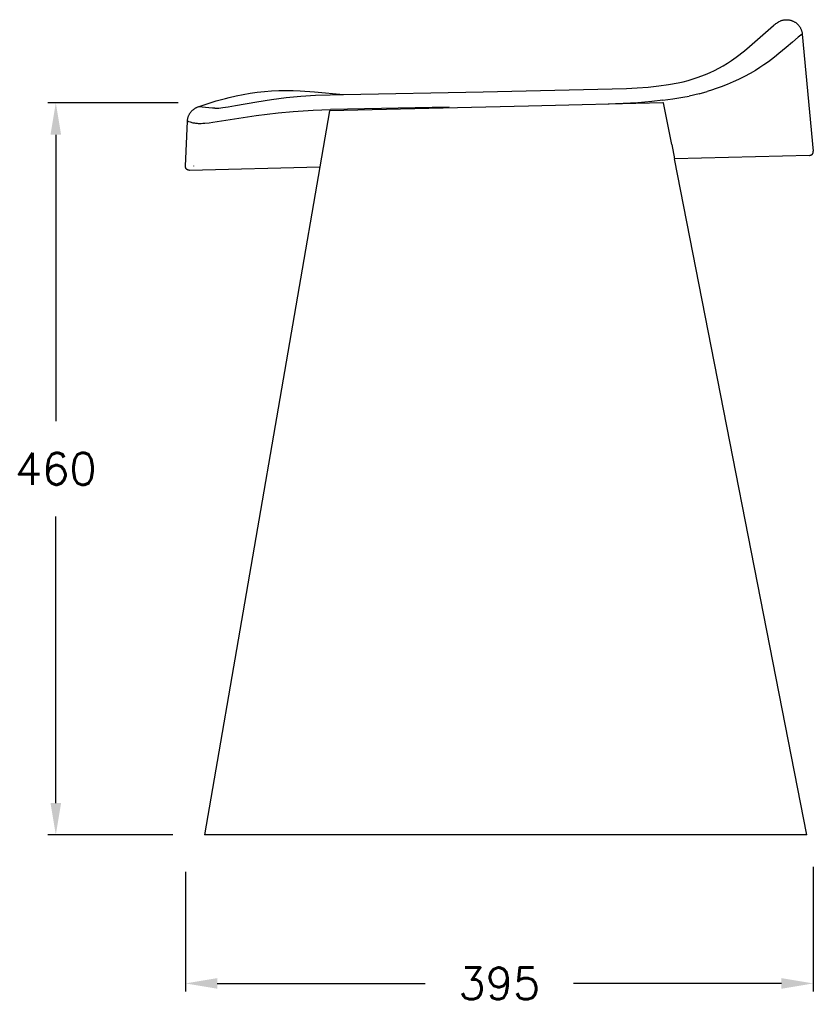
# Model space of a CAD drawing. Extents: x 27249 to 28487, y 10640 to 11776.
# Tile 3 of 3: x 27988 to 28487, y 10640 to 11259. Entities that reach past the tile are written whole.
import ezdxf

# ---------------------------------------------------------------- set-up
doc = ezdxf.new("R2010")
doc.units = 0
doc.header["$LTSCALE"] = 0.5
doc.layers.get('DEFPOINTS').update_dxf_attribs({"linetype": 'CONTINUOUS'})
doc.layers.add('Visible Lines', color=7, linetype='CONTINUOUS', true_color=0x000000)
doc.styles.get("Standard").update_dxf_attribs({"font": 'txt.shx', "bigfont": 'bigfont.shx'})
doc.dimstyles.new('STANDARD_ACAD', dxfattribs={"dimtxt": 0.18, "dimasz": 0.18, "dimexe": 0.18, "dimexo": 0.0625, "dimgap": 0.09, "dimtad": 0, "dimtih": 1, "dimtoh": 1, "dimdec": 4, "dimzin": 0, "dimdsep": 46, "dimtxsty": 'Standard', "dimcen": 0.09, "dimadec": 0, "dimazin": 0, "dimtfac": 1, "dimtdec": 4, "dimtofl": 0, "dimtmove": 0, "dimatfit": 3, "dimfxl": 1, "dimtolj": 1, "dimtzin": 0, "dimarcsym": 0})

# ---------------------------------------------------------------- blocks, each defined once
blk = doc.blocks.new('*D372')
at = {"layer": 'DEFPOINTS', "color": 0, "transparency": 16777216}
for p in [(28092.59, 10743.26), (28487.33, 10746.39), (28487.33, 10653.17)]:
    blk.add_point(p, dxfattribs=at)
at = {"layer": 'Visible Lines', "color": 0, "lineweight": -2, "transparency": 16777216}
for p, q in [((28092.59, 10723.26), (28092.59, 10648.17)), ((28487.33, 10726.39), (28487.33, 10648.17)), ((28112.59, 10653.17), (28243.3, 10653.17)), ((28467.33, 10653.17), (28336.63, 10653.17))]:
    blk.add_line(p, q, dxfattribs=at)
at = {"layer": 'Visible Lines', "color": 0, "transparency": 16777216}
for points in [[(28112.59, 10656.5), (28112.59, 10649.83), (28092.59, 10653.17)], [(28467.33, 10656.5), (28467.33, 10649.83), (28487.33, 10653.17)]]:
    blk.add_solid(points, dxfattribs=at)
at = {"layer": 'Visible Lines', "color": 0, "transparency": 16777216, "insert": (28289.96, 10653.17), "char_height": 20, "attachment_point": 5}
blk.add_mtext('\\A1;395', dxfattribs=at)
blk = doc.blocks.new('*D375')
at = {"layer": 'DEFPOINTS', "color": 0, "transparency": 16777216}
for p in [(28011.11, 11206.5), (28108.01, 11206.5), (28104.6, 10746.5)]:
    blk.add_point(p, dxfattribs=at)
at = {"layer": 'Visible Lines', "color": 0, "lineweight": -2, "transparency": 16777216}
for p, q in [((28088.01, 11206.5), (28006.11, 11206.5)), ((28011.11, 11186.5), (28011.11, 11006.5)), ((28011.11, 10766.5), (28011.11, 10946.5)), ((28084.6, 10746.5), (28006.11, 10746.5))]:
    blk.add_line(p, q, dxfattribs=at)
at = {"layer": 'Visible Lines', "color": 0, "transparency": 16777216}
for points in [[(28007.78, 11186.5), (28014.45, 11186.5), (28011.11, 11206.5)], [(28007.78, 10766.5), (28014.45, 10766.5), (28011.11, 10746.5)]]:
    blk.add_solid(points, dxfattribs=at)
at = {"layer": 'Visible Lines', "color": 0, "transparency": 16777216, "insert": (28011.11, 10976.5), "char_height": 20, "attachment_point": 5}
blk.add_mtext('\\A1;460', dxfattribs=at)

msp = doc.modelspace()

# ---------------------------------------------------------------- linework, layer by layer
at = {"layer": 'Visible Lines', "color": 0}
for p, q in [((28447.25, 11241.93), (28462.34, 11255.15)), ((28462.34, 11255.15), (28462.81, 11255.56)), ((28462.81, 11255.56), (28463.3, 11255.95)), ((28463.3, 11255.95), (28463.8, 11256.33)), ((28463.8, 11256.33), (28464.31, 11256.69)), ((28464.31, 11256.69), (28464.84, 11257.04)), ((28464.84, 11257.04), (28465.37, 11257.37)), ((28465.37, 11257.37), (28465.91, 11257.68)), ((28465.91, 11257.68), (28466.39, 11257.91)), ((28466.39, 11257.91), (28466.71, 11258.05)), ((28466.71, 11258.05), (28467.03, 11258.17)), ((28467.03, 11258.17), (28467.36, 11258.28)), ((28467.36, 11258.28), (28467.69, 11258.38)), ((28467.69, 11258.38), (28468.02, 11258.47)), ((28468.02, 11258.47), (28468.36, 11258.55)), ((28468.36, 11258.55), (28468.7, 11258.62)), ((28468.7, 11258.62), (28469.04, 11258.67)), ((28469.04, 11258.67), (28469.38, 11258.72)), ((28469.38, 11258.72), (28469.72, 11258.75)), ((28469.72, 11258.75), (28470.07, 11258.77)), ((28470.07, 11258.77), (28470.41, 11258.78)), ((28470.41, 11258.78), (28470.76, 11258.77)), ((28470.76, 11258.77), (28471.1, 11258.75)), ((28471.1, 11258.75), (28471.45, 11258.73)), ((28471.45, 11258.73), (28471.79, 11258.69)), ((28471.79, 11258.69), (28472.13, 11258.63)), ((28472.13, 11258.63), (28472.47, 11258.57)), ((28472.47, 11258.57), (28472.81, 11258.5)), ((28472.81, 11258.5), (28473.14, 11258.41)), ((28473.14, 11258.41), (28473.47, 11258.31)), ((28473.47, 11258.31), (28473.8, 11258.2)), ((28473.8, 11258.2), (28474.12, 11258.08)), ((28474.12, 11258.08), (28474.44, 11257.95)), ((28474.44, 11257.95), (28474.75, 11257.81)), ((28474.75, 11257.81), (28475.06, 11257.65)), ((28475.06, 11257.65), (28475.37, 11257.49)), ((28475.37, 11257.49), (28475.66, 11257.31)), ((28475.66, 11257.31), (28475.96, 11257.13)), ((28475.96, 11257.13), (28476.24, 11256.93)), ((28476.24, 11256.93), (28476.52, 11256.73)), ((28476.52, 11256.73), (28476.79, 11256.52)), ((28476.79, 11256.52), (28477.05, 11256.29)), ((28477.05, 11256.29), (28477.31, 11256.06)), ((28477.31, 11256.06), (28477.56, 11255.82)), ((28477.56, 11255.82), (28477.79, 11255.57)), ((28477.79, 11255.57), (28478.02, 11255.31)), ((28478.02, 11255.31), (28478.25, 11255.05)), ((28478.25, 11255.05), (28478.46, 11254.78)), ((28478.46, 11254.78), (28478.66, 11254.5)), ((28480.4, 11249.7), (28478.58, 11248.34)), ((28478.66, 11254.5), (28478.85, 11254.21)), ((28478.85, 11254.21), (28479.03, 11253.92)), ((28479.03, 11253.92), (28479.21, 11253.62)), ((28479.21, 11253.62), (28479.37, 11253.32)), ((28479.37, 11253.32), (28479.52, 11253.01)), ((28479.52, 11253.01), (28479.66, 11252.69)), ((28479.66, 11252.69), (28479.79, 11252.37)), ((28479.79, 11252.37), (28479.91, 11252.05)), ((28479.91, 11252.05), (28480.01, 11251.73)), ((28480.01, 11251.73), (28480.11, 11251.4)), ((28480.11, 11251.4), (28480.19, 11251.06)), ((28480.19, 11251.06), (28480.27, 11250.73)), ((28480.27, 11250.73), (28480.33, 11250.39)), ((28480.33, 11250.39), (28480.38, 11250.05)), ((28480.38, 11250.05), (28480.42, 11249.71)), ((28480.4, 11249.7), (28480.42, 11249.71)), ((28480.42, 11249.71), (28487.32, 11176.11)), ((28474.22, 11244.64), (28470.18, 11241.2)), ((28477.81, 11247.7), (28474.22, 11244.64)), ((28478.58, 11248.34), (28477.81, 11247.7)), ((28438.9, 11235.3), (28443.99, 11239.22)), ((28443.99, 11239.22), (28447.25, 11241.93)), ((28465.68, 11237.46), (28462.88, 11235.22)), ((28470.18, 11241.2), (28465.68, 11237.46)), ((28430.66, 11229.86), (28433.29, 11231.47)), ((28433.29, 11231.47), (28435.87, 11233.16)), ((28435.87, 11233.16), (28438.9, 11235.3)), ((28456.17, 11230.32), (28453.69, 11228.67)), ((28459.08, 11232.36), (28456.17, 11230.32)), ((28462.88, 11235.22), (28459.08, 11232.36)), ((28414.39, 11222.35), (28419.63, 11224.34)), ((28419.63, 11224.34), (28422.46, 11225.58)), ((28422.46, 11225.58), (28425.24, 11226.92)), ((28425.24, 11226.92), (28427.97, 11228.34)), ((28427.97, 11228.34), (28430.66, 11229.86)), ((28447.62, 11225.02), (28444.07, 11223.11)), ((28450.93, 11226.95), (28447.62, 11225.02)), ((28453.69, 11228.67), (28450.93, 11226.95)), ((28390.23, 11217.17), (28396.3, 11218.04)), ((28396.3, 11218.04), (28402.38, 11219.11)), ((28402.38, 11219.11), (28405.58, 11219.78)), ((28405.58, 11219.78), (28408.71, 11220.58)), ((28408.71, 11220.58), (28414.39, 11222.35)), ((28433.23, 11218.13), (28429.48, 11216.67)), ((28436.86, 11219.67), (28433.23, 11218.13)), ((28440.22, 11221.2), (28436.86, 11219.67)), ((28444.07, 11223.11), (28440.22, 11221.2)), ((28124.47, 11210.92), (28128.89, 11211.81)), ((28128.89, 11211.81), (28133.33, 11212.57)), ((28133.33, 11212.57), (28137.8, 11213.2)), ((28137.8, 11213.2), (28142.27, 11213.67)), ((28142.27, 11213.67), (28146.76, 11214.01)), ((28146.76, 11214.01), (28151.26, 11214.2)), ((28151.26, 11214.2), (28155.77, 11214.27)), ((28155.77, 11214.27), (28160.29, 11214.21)), ((28160.29, 11214.21), (28164.79, 11214.06)), ((28164.79, 11214.06), (28173.8, 11213.5)), ((28173.8, 11213.5), (28192.07, 11211.82)), ((28174.32, 11211.3), (28183.58, 11211.62)), ((28183.58, 11211.62), (28192.07, 11211.82)), ((28192.07, 11211.82), (28279.78, 11213.42)), ((28279.78, 11213.42), (28369.82, 11215.48)), ((28369.82, 11215.48), (28376.63, 11215.87)), ((28376.63, 11215.87), (28383.44, 11216.43)), ((28383.44, 11216.43), (28390.23, 11217.17)), ((28415.64, 11212.28), (28409.37, 11210.78)), ((28415.64, 11212.28), (28420.55, 11213.67)), ((28423.96, 11214.74), (28420.55, 11213.67)), ((28425.71, 11215.33), (28423.96, 11214.74)), ((28429.48, 11216.67), (28425.71, 11215.33)), ((28100.62, 11204.07), (28106.27, 11205.97)), ((28106.27, 11205.97), (28111.97, 11207.71)), ((28111.97, 11207.71), (28117.72, 11209.3)), ((28117.72, 11209.3), (28120.09, 11209.9)), ((28120.09, 11209.9), (28124.47, 11210.92)), ((28124, 11204.82), (28137.5, 11207.26)), ((28137.5, 11207.26), (28146.66, 11208.68)), ((28146.66, 11208.68), (28155.85, 11209.83)), ((28155.85, 11209.83), (28165.08, 11210.7)), ((28165.08, 11210.7), (28174.32, 11211.3)), ((28392.75, 11206.51), (28308.33, 11204.5)), ((28377.1, 11206.58), (28358.31, 11205.69)), ((28385.82, 11207.31), (28377.1, 11206.58)), ((28392.71, 11208.11), (28385.82, 11207.31)), ((28392.71, 11208.11), (28399.07, 11208.98)), ((28393.2, 11206.52), (28392.75, 11206.51)), ((28393.17, 11206.52), (28393.17, 11206.52)), ((28398.34, 11180.25), (28393.2, 11206.52)), ((28399.07, 11208.98), (28405.39, 11210.02)), ((28405.39, 11210.02), (28409.37, 11210.78)), ((28094.91, 11199.01), (28095.06, 11199.32)), ((28095.06, 11199.32), (28095.22, 11199.61)), ((28095.22, 11199.61), (28095.4, 11199.91)), ((28095.4, 11199.91), (28095.58, 11200.19)), ((28095.58, 11200.19), (28095.78, 11200.47)), ((28095.78, 11200.47), (28095.98, 11200.74)), ((28095.98, 11200.74), (28096.19, 11201.01)), ((28096.19, 11201.01), (28096.42, 11201.27)), ((28096.42, 11201.27), (28096.65, 11201.52)), ((28096.65, 11201.52), (28096.89, 11201.76)), ((28096.89, 11201.76), (28097.13, 11201.99)), ((28097.13, 11201.99), (28097.39, 11202.22)), ((28097.39, 11202.22), (28097.65, 11202.44)), ((28097.65, 11202.44), (28097.92, 11202.64)), ((28097.92, 11202.64), (28098.2, 11202.84)), ((28098.2, 11202.84), (28098.48, 11203.03)), ((28098.48, 11203.03), (28098.77, 11203.21)), ((28098.77, 11203.21), (28099.06, 11203.38)), ((28099.06, 11203.38), (28099.36, 11203.54)), ((28099.36, 11203.54), (28099.67, 11203.69)), ((28099.67, 11203.69), (28099.98, 11203.83)), ((28099.98, 11203.83), (28100.3, 11203.95)), ((28100.3, 11203.95), (28100.62, 11204.07)), ((28100.65, 11204.07), (28100.62, 11204.07)), ((28100.62, 11204.07), (28100.62, 11204.07)), ((28100.62, 11204.07), (28100.62, 11204.07)), ((28100.62, 11204.07), (28100.62, 11204.07)), ((28100.62, 11204.07), (28100.62, 11204.07)), ((28100.62, 11204.07), (28100.62, 11204.07)), ((28100.62, 11204.07), (28100.62, 11204.07)), ((28100.62, 11204.07), (28100.62, 11204.07)), ((28103.22, 11203.88), (28100.65, 11204.07)), ((28107.39, 11203.44), (28103.22, 11203.88)), ((28183.26, 11201.53), (28104.6, 10746.5)), ((28109.54, 11203.23), (28107.39, 11203.44)), ((28110.69, 11203.15), (28109.54, 11203.23)), ((28111.12, 11203.13), (28110.69, 11203.15)), ((28111.12, 11203.13), (28113.65, 11203.23)), ((28113.65, 11203.23), (28116.13, 11203.51)), ((28116.13, 11203.51), (28119.45, 11204.01)), ((28119.45, 11204.01), (28124, 11204.82)), ((28137.01, 11198.62), (28150.95, 11200.29)), ((28150.95, 11200.29), (28160.31, 11201.14)), ((28160.31, 11201.14), (28172.8, 11201.94)), ((28172.8, 11201.94), (28183.79, 11202.32)), ((28183.26, 11201.53), (28183.23, 11201.53)), ((28308.33, 11204.5), (28183.26, 11201.53)), ((28258.46, 11203.81), (28183.79, 11202.32)), ((28092.59, 11166.72), (28093.9, 11195.08)), ((28093.9, 11195.08), (28093.92, 11195.42)), ((28093.9, 11195.08), (28093.9, 11195.08)), ((28093.9, 11195.08), (28093.9, 11195.08)), ((28093.9, 11195.08), (28093.9, 11195.08)), ((28093.9, 11195.08), (28093.9, 11195.08)), ((28093.9, 11195.08), (28093.9, 11195.08)), ((28093.9, 11195.08), (28093.9, 11195.08)), ((28093.9, 11195.08), (28093.9, 11195.08)), ((28093.9, 11195.08), (28093.9, 11195.08)), ((28093.9, 11195.08), (28093.9, 11195.08)), ((28093.9, 11195.08), (28093.91, 11195.08)), ((28093.91, 11195.08), (28093.92, 11195.07)), ((28093.92, 11195.42), (28093.96, 11195.76)), ((28093.92, 11195.07), (28093.99, 11195.04)), ((28093.96, 11195.76), (28094, 11196.1)), ((28093.99, 11195.04), (28094.09, 11195)), ((28094, 11196.1), (28094.06, 11196.43)), ((28094.06, 11196.43), (28094.12, 11196.77)), ((28094.09, 11195), (28094.24, 11194.94)), ((28094.12, 11196.77), (28094.2, 11197.1)), ((28094.2, 11197.1), (28094.29, 11197.43)), ((28094.24, 11194.94), (28094.44, 11194.86)), ((28094.29, 11197.43), (28094.39, 11197.75)), ((28094.39, 11197.75), (28094.5, 11198.07)), ((28094.44, 11194.86), (28094.82, 11194.73)), ((28094.5, 11198.07), (28094.63, 11198.39)), ((28094.63, 11198.39), (28094.76, 11198.7)), ((28094.76, 11198.7), (28094.91, 11199.01)), ((28094.82, 11194.73), (28095.49, 11194.51)), ((28095.49, 11194.51), (28096.16, 11194.32)), ((28096.16, 11194.32), (28096.68, 11194.19)), ((28096.68, 11194.19), (28097.28, 11194.05)), ((28097.28, 11194.05), (28097.96, 11193.92)), ((28097.96, 11193.92), (28098.33, 11193.86)), ((28098.33, 11193.86), (28098.93, 11193.77)), ((28098.93, 11193.77), (28099.59, 11193.7)), ((28099.59, 11193.7), (28100.06, 11193.66)), ((28100.06, 11193.66), (28100.55, 11193.62)), ((28100.55, 11193.62), (28101, 11193.6)), ((28101, 11193.6), (28101.47, 11193.59)), ((28101.47, 11193.59), (28101.97, 11193.59)), ((28101.97, 11193.59), (28102.51, 11193.6)), ((28102.51, 11193.6), (28103.62, 11193.65)), ((28103.62, 11193.65), (28104.88, 11193.74)), ((28104.88, 11193.74), (28107.59, 11194.02)), ((28107.59, 11194.02), (28109.75, 11194.31)), ((28109.75, 11194.31), (28137.01, 11198.62)), ((28178.65, 11175.02), (28178.68, 11175.02)), ((28398.34, 11180.25), (28400.08, 11171.36)), ((28486.76, 11174.28), (28486.8, 11174.33)), ((28486.8, 11174.33), (28486.84, 11174.39)), ((28486.84, 11174.39), (28486.88, 11174.44)), ((28486.88, 11174.44), (28486.92, 11174.5)), ((28486.92, 11174.5), (28486.96, 11174.55)), ((28486.96, 11174.55), (28486.99, 11174.61)), ((28486.99, 11174.61), (28487.02, 11174.67)), ((28487.02, 11174.67), (28487.06, 11174.73)), ((28487.06, 11174.73), (28487.09, 11174.79)), ((28487.09, 11174.79), (28487.12, 11174.85)), ((28487.12, 11174.85), (28487.14, 11174.92)), ((28487.14, 11174.92), (28487.17, 11174.98)), ((28487.17, 11174.98), (28487.19, 11175.05)), ((28487.19, 11175.05), (28487.21, 11175.11)), ((28487.21, 11175.11), (28487.23, 11175.18)), ((28487.23, 11175.18), (28487.25, 11175.24)), ((28487.25, 11175.24), (28487.27, 11175.31)), ((28487.27, 11175.31), (28487.28, 11175.37)), ((28487.28, 11175.37), (28487.3, 11175.44)), ((28487.3, 11175.44), (28487.31, 11175.51)), ((28487.31, 11175.51), (28487.32, 11175.58)), ((28487.33, 11176.04), (28487.32, 11176.11)), ((28487.32, 11175.64), (28487.33, 11175.71)), ((28487.32, 11175.58), (28487.32, 11175.64)), ((28487.33, 11175.98), (28487.33, 11176.04)), ((28487.33, 11175.91), (28487.33, 11175.98)), ((28487.33, 11175.84), (28487.33, 11175.91)), ((28487.33, 11175.78), (28487.33, 11175.84)), ((28487.33, 11175.71), (28487.33, 11175.78)), ((28484.89, 11173.38), (28400.08, 11171.36)), ((28483.25, 10746.5), (28400.08, 11171.36)), ((28484.89, 11173.38), (28485.24, 11173.49)), ((28485.24, 11173.49), (28485.55, 11173.6)), ((28485.55, 11173.6), (28485.82, 11173.7)), ((28485.82, 11173.7), (28485.94, 11173.75)), ((28485.94, 11173.75), (28486.06, 11173.8)), ((28486.06, 11173.8), (28486.16, 11173.85)), ((28486.16, 11173.85), (28486.26, 11173.89)), ((28486.26, 11173.89), (28486.34, 11173.94)), ((28486.34, 11173.94), (28486.38, 11173.96)), ((28486.38, 11173.96), (28486.42, 11173.98)), ((28486.42, 11173.98), (28486.45, 11174)), ((28486.45, 11174), (28486.48, 11174.02)), ((28486.48, 11174.02), (28486.51, 11174.04)), ((28486.51, 11174.04), (28486.54, 11174.06)), ((28486.54, 11174.06), (28486.57, 11174.08)), ((28486.57, 11174.08), (28486.58, 11174.09)), ((28486.58, 11174.09), (28486.59, 11174.1)), ((28486.59, 11174.1), (28486.6, 11174.11)), ((28486.6, 11174.11), (28486.61, 11174.12)), ((28486.61, 11174.12), (28486.62, 11174.13)), ((28486.62, 11174.13), (28486.63, 11174.13)), ((28486.63, 11174.13), (28486.67, 11174.18)), ((28486.67, 11174.18), (28486.72, 11174.23)), ((28486.72, 11174.23), (28486.76, 11174.28)), ((28092.59, 11166.64), (28092.59, 11166.72)), ((28092.59, 11166.55), (28092.59, 11166.64)), ((28092.6, 11166.47), (28092.59, 11166.55)), ((28092.6, 11166.38), (28092.6, 11166.47)), ((28092.61, 11166.3), (28092.6, 11166.38)), ((28092.62, 11166.21), (28092.61, 11166.3)), ((28092.64, 11166.13), (28092.62, 11166.21)), ((28092.66, 11166.05), (28092.64, 11166.13)), ((28092.68, 11165.96), (28092.66, 11166.05)), ((28092.7, 11165.88), (28092.68, 11165.96)), ((28092.73, 11165.8), (28092.7, 11165.88)), ((28092.76, 11165.72), (28092.73, 11165.8)), ((28092.79, 11165.64), (28092.76, 11165.72)), ((28092.82, 11165.56), (28092.79, 11165.64)), ((28092.86, 11165.48), (28092.82, 11165.56)), ((28092.9, 11165.41), (28092.86, 11165.48)), ((28092.94, 11165.33), (28092.9, 11165.41)), ((28092.99, 11165.26), (28092.94, 11165.33)), ((28093.03, 11165.19), (28092.99, 11165.26)), ((28093.08, 11165.12), (28093.03, 11165.19)), ((28093.13, 11165.05), (28093.08, 11165.12)), ((28093.19, 11164.99), (28093.13, 11165.05)), ((28093.25, 11164.92), (28093.19, 11164.99)), ((28093.3, 11164.86), (28093.25, 11164.92)), ((28093.37, 11164.8), (28093.3, 11164.86)), ((28093.43, 11164.74), (28093.37, 11164.8)), ((28093.49, 11164.69), (28093.43, 11164.74)), ((28093.56, 11164.63), (28093.49, 11164.69)), ((28093.63, 11164.58), (28093.56, 11164.63)), ((28093.7, 11164.53), (28093.63, 11164.58)), ((28093.77, 11164.49), (28093.7, 11164.53)), ((28093.84, 11164.44), (28093.77, 11164.49)), ((28093.92, 11164.4), (28093.84, 11164.44)), ((28093.99, 11164.36), (28093.92, 11164.4)), ((28094.07, 11164.33), (28093.99, 11164.36)), ((28094.15, 11164.29), (28094.07, 11164.33)), ((28094.23, 11164.26), (28094.15, 11164.29)), ((28094.31, 11164.23), (28094.23, 11164.26)), ((28094.39, 11164.21), (28094.31, 11164.23)), ((28094.47, 11164.19), (28094.39, 11164.21)), ((28094.56, 11164.17), (28094.47, 11164.19)), ((28094.64, 11164.15), (28094.56, 11164.17)), ((28094.73, 11164.14), (28094.64, 11164.15)), ((28094.81, 11164.12), (28094.73, 11164.14)), ((28094.89, 11164.12), (28094.81, 11164.12)), ((28094.98, 11164.11), (28094.89, 11164.12)), ((28095.07, 11164.11), (28094.98, 11164.11)), ((28095.15, 11164.11), (28095.07, 11164.11)), ((28177.13, 11166.06), (28095.15, 11164.11)), ((28097.58, 11166.84), (28097.59, 11166.79)), ((28097.59, 11166.79), (28097.59, 11166.74)), ((28104.6, 10746.5), (28104.57, 10746.5)), ((28483.25, 10746.5), (28104.6, 10746.5))]:
    msp.add_line(p, q, dxfattribs=at)

# ---------------------------------------------------------------- dimensions: what is measured, and where the dimension line sits
dim = msp.add_linear_dim(base=(28011.11, 11206.5), p1=(28104.6, 10746.5), p2=(28108.01, 11206.5), angle=90, dimstyle='STANDARD_ACAD', override={"dimtxt": 20, "dimasz": 20, "dimexe": 5, "dimexo": 20, "dimgap": 20, "dimdec": 0, "dimcen": 5, "dimtdec": 0, "dimtmove": 2}, dxfattribs=at)
dim.commit()
dim.dimension.update_dxf_attribs({"geometry": '*D375', "text_midpoint": (28011.11, 10976.5)})
dim = msp.add_linear_dim(base=(28487.33, 10653.17), p1=(28092.59, 10743.26), p2=(28487.33, 10746.39), dimstyle='STANDARD_ACAD', override={"dimtxt": 20, "dimasz": 20, "dimexe": 5, "dimexo": 20, "dimgap": 20, "dimdec": 0, "dimcen": 5, "dimtdec": 0, "dimtmove": 2}, dxfattribs=at)
dim.commit()
dim.dimension.update_dxf_attribs({"geometry": '*D372', "text_midpoint": (28289.96, 10653.17)})

doc.saveas('drawing.dxf')
